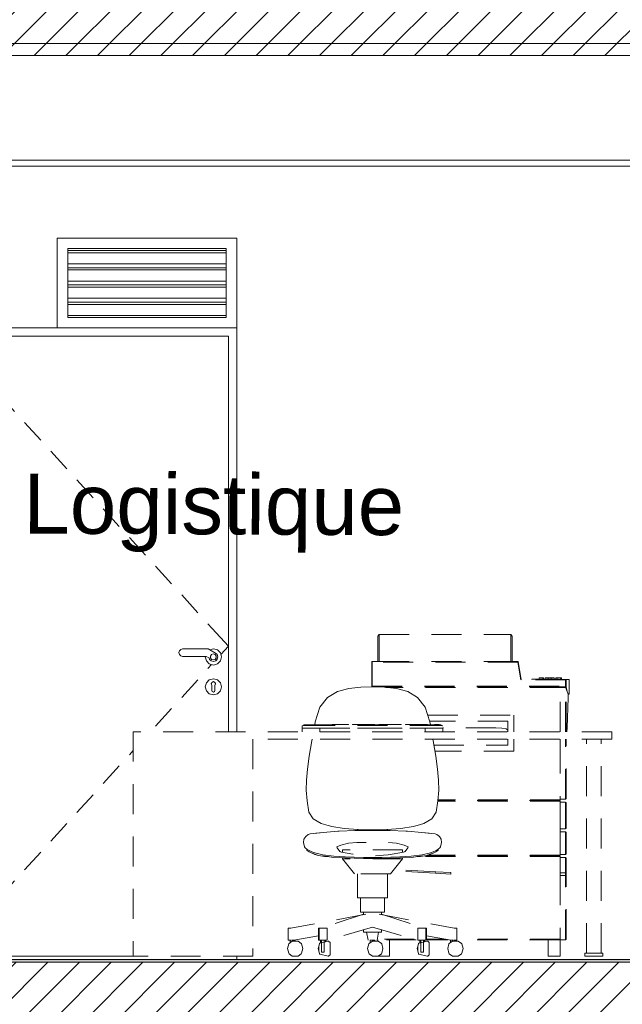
# Model space of a CAD drawing. Header units: millimetres. Extents: x 17009 to 157603, y -19950 to 21829.
# Tile 133 of 208: x 63704 to 65719, y 229 to 3520. Entities that reach past the tile are written whole.
import ezdxf

# ---------------------------------------------------------------- set-up
doc = ezdxf.new("R2010")
doc.units = ezdxf.units.MM
doc.header["$MEASUREMENT"] = 0
doc.linetypes.add('! STR Pointille', pattern=[175, 100, -75])
for name, color, linetype in [('01-STR_Dalles.ARCHI', 7, 'Continuous'), ('04-SOE_Cloisons .ARCHI', 7, 'Continuous'), ('04-SOE_Faux Plafond.ARCHI', 7, 'Continuous'), ('04-SOE_Revetement de sol.ARCHI', 7, 'Continuous'), ('05-INF _ ANNOTATIONS.ARCHI', 7, 'Continuous'), ('05-INF _ COTATIONS.ARCHI', 7, 'Continuous'), ('06-REP _ EQUIP MOBI _ hors marché.ARCHI', 7, 'Continuous'), ('Fenêtres Archicad', 7, 'Continuous'), ('Portes Archicad', 7, 'Continuous')]:
    doc.layers.add(name, color=color, linetype=linetype)
doc.styles.add('STYLE_GENERE_1', font='arial.ttf')
doc.dimstyles.new('STYLE_GENERE__1', dxfattribs={"dimtxt": 150, "dimasz": 114, "dimexe": 0.18, "dimexo": 400, "dimgap": 0, "dimtad": 1, "dimlfac": 0.001, "dimzin": 0, "dimdsep": 46, "dimtxsty": 'STYLE_GENERE_1', "dimblk": 'ARROWHEAD_2', "dimblk1": 'ARROWHEAD_2', "dimblk2": 'ARROWHEAD_2', "dimcen": 0.09, "dimclrd": 8, "dimclre": 8, "dimclrt": 8, "dimazin": 0, "dimtfac": 1, "dimtdec": 4, "dimtmove": 0, "dimatfit": 3, "dimfxl": 0, "dimtolj": 1, "dimtzin": 0, "dimarcsym": 0})
pattern_1 = [(45, (0, 0), (-53.03301, 53.03301), [])]

# ---------------------------------------------------------------- blocks, each defined once
blk = doc.blocks.new('Élément de coupe_14_1')
at = {"layer": '01-STR_Dalles.ARCHI', "linetype": 'Continuous', "lineweight": 0, "true_color": 0x000000}
h = blk.add_hatch(dxfattribs=at)
h.set_pattern_fill('Hachure_simple_0001', color=18, style=0, pattern_type=2)
h.set_pattern_definition(pattern_1)
h.paths.add_polyline_path([(30432.5, 3400), (75678.5, 3400), (75678.5, 3440), (77105.1, 3440), (77105.1, 3400), (77255.2, 3400), (77255.2, 3600), (30432.5, 3600)])
at = {"layer": '01-STR_Dalles.ARCHI', "color": 7, "linetype": 'Continuous', "lineweight": 5}
blk.add_line((69577.9, 3400), (62240, 3400), dxfattribs=at)
blk = doc.blocks.new('Élément de coupe_175_1')
at = {"layer": 'Portes Archicad', "color": 7, "linetype": 'Continuous', "lineweight": 5}
for p, q in [((63429.3, 2490), (63829.3, 2490)), ((63429.3, 2450), (63429.3, 2490)), ((63829.3, 2490), (64429.3, 2490)), ((64429.3, 2490), (64429.3, 2450)), ((63429.3, 390), (63429.3, 2450)), ((64401.3, 2462), (63457.3, 2462)), ((63457.3, 2462), (63457.3, 390)), ((63457.3, 2462), (63511.2, 2402.9)), ((64401.3, 1140), (64401.3, 2462)), ((64429.3, 2450), (64429.3, 1140)), ((63544.8, 2365.9), (63598.7, 2306.8)), ((63632.4, 2269.8), (63686.3, 2210.7)), ((63719.9, 2173.7), (63773.8, 2114.6)), ((63807.5, 2077.6), (63861.4, 2018.5)), ((63895.1, 1981.5), (63948.9, 1922.4)), ((63982.6, 1885.5), (64036.5, 1826.3)), ((64070.2, 1789.4), (64124.1, 1730.2)), ((64157.7, 1693.3), (64211.6, 1634.1)), ((64245.3, 1597.2), (64299.2, 1538)), ((64332.8, 1501.1), (64347.4, 1485.1)), ((64347.4, 1485.1), (64401.3, 1426)), ((64237.5, 1410.8), (64242.2, 1415.4)), ((64242.2, 1415.4), (64248, 1417)), ((64248, 1417), (64334.2, 1417)), ((64334.2, 1417), (64358.9, 1402.7)), ((64339.6, 1413.9), (64351.2, 1417)), ((64351.2, 1417), (64364.7, 1413.4)), ((64351.3, 1417), (64364.8, 1413.4)), ((64376, 1398.3), (64401.3, 1426)), ((64235.9, 1404.5), (64237.5, 1410.8)), ((64237.5, 1398.2), (64235.9, 1404.5)), ((64242.2, 1393.6), (64237.5, 1398.2)), ((64248, 1392), (64242.2, 1393.6)), ((64327.5, 1392), (64248, 1392)), ((64324.2, 1390), (64324.7, 1392)), ((64327.8, 1376.5), (64324.2, 1390)), ((64336.7, 1386.7), (64327.5, 1392)), ((64338.3, 1381.7), (64336.7, 1386.7)), ((64341.4, 1393.1), (64345.1, 1398.1)), ((64341.4, 1386.9), (64341.4, 1393.1)), ((64345.1, 1381.9), (64341.4, 1386.9)), ((64345.1, 1398.1), (64350.9, 1400)), ((64350.9, 1400), (64356.8, 1398.1)), ((64356.8, 1398.1), (64356.8, 1398.1)), ((64356.8, 1398.1), (64360.5, 1393.1)), ((64356.8, 1398.1), (64356.8, 1398.1)), ((64356.8, 1398.1), (64360.5, 1393.1)), ((64360.5, 1386.9), (64356.8, 1381.9)), ((64360.5, 1386.9), (64356.8, 1381.9)), ((64358.3, 1403.1), (64358.7, 1403)), ((64358.7, 1403), (64362.9, 1398.8)), ((64358.9, 1402.7), (64364, 1397.7)), ((64364.3, 1382.8), (64359, 1377.2)), ((64360.5, 1393.1), (64360.5, 1386.9)), ((64360.5, 1393.1), (64360.5, 1386.9)), ((64364.2, 1382.5), (64361.3, 1379.6)), ((64364, 1397.7), (64366.1, 1390.2)), ((64364, 1397.7), (64364.2, 1397.5)), ((64364.2, 1397.5), (64366.2, 1390)), ((64364.2, 1382.7), (64364.2, 1382.5)), ((64366.1, 1390.2), (64364.3, 1382.8)), ((64366.2, 1390), (64364.4, 1383.3)), ((64364.7, 1413.4), (64374.6, 1403.5)), ((64364.8, 1413.4), (64374.6, 1403.5)), ((64374.6, 1403.5), (64378.2, 1390)), ((64374.6, 1403.5), (64378.3, 1390)), ((64378.2, 1390), (64374.6, 1376.5)), ((64378.3, 1390), (64374.6, 1376.5)), ((64337.7, 1366.6), (64327.8, 1376.5)), ((64332.8, 1350.9), (64345.3, 1364.6)), ((64351.2, 1363), (64337.7, 1366.6)), ((64344.1, 1376.5), (64338.3, 1381.7)), ((64351.6, 1374.9), (64344.1, 1376.5)), ((64350.9, 1380), (64345.1, 1381.9)), ((64356.8, 1381.9), (64350.9, 1380)), ((64364.7, 1366.6), (64351.2, 1363)), ((64364.8, 1366.6), (64351.3, 1363)), ((64359, 1377.2), (64351.6, 1374.9)), ((64356.8, 1381.9), (64356.8, 1381.9)), ((64356.8, 1381.9), (64356.8, 1381.9)), ((64358.7, 1377), (64357.2, 1376.6)), ((64374.6, 1376.5), (64364.7, 1366.6)), ((64374.6, 1376.5), (64364.8, 1366.6)), ((64337.7, 1313.4), (64351.2, 1317)), ((64351.2, 1317), (64364.7, 1313.4)), ((64351.3, 1317), (64364.8, 1313.4)), ((64245.3, 1254.8), (64299.2, 1314)), ((64324.2, 1290), (64327.8, 1303.5)), ((64327.8, 1276.5), (64324.2, 1290)), ((64327.8, 1303.5), (64337.7, 1313.4)), ((64343.7, 1299.7), (64344.5, 1301.6)), ((64343.7, 1299.7), (64346.2, 1294.4)), ((64344.5, 1301.6), (64345.8, 1305.1)), ((64345.8, 1305.1), (64351.2, 1307.4)), ((64346.2, 1292.9), (64346.2, 1294.4)), ((64346.2, 1292.9), (64346.2, 1290)), ((64346.2, 1290), (64346.2, 1287.1)), ((64346.2, 1287.1), (64346.2, 1281.3)), ((64351.2, 1307.4), (64351.2, 1307.4)), ((64351.2, 1307.4), (64356.6, 1305.1)), ((64358.7, 1299.7), (64356.2, 1294.4)), ((64356.2, 1294.4), (64356.2, 1292.9)), ((64356.2, 1292.9), (64356.2, 1290)), ((64356.2, 1290), (64356.2, 1287.1)), ((64356.2, 1287.1), (64356.2, 1281.3)), ((64356.6, 1305.1), (64357.9, 1301.6)), ((64357.9, 1301.6), (64358.7, 1299.7)), ((64364.7, 1313.4), (64374.6, 1303.5)), ((64364.8, 1313.4), (64374.6, 1303.5)), ((64374.6, 1303.5), (64378.2, 1290)), ((64374.6, 1303.5), (64378.3, 1290)), ((64378.2, 1290), (64374.6, 1276.5)), ((64378.3, 1290), (64374.6, 1276.5)), ((64337.7, 1266.6), (64327.8, 1276.5)), ((64351.2, 1263), (64337.7, 1266.6)), ((64346.2, 1281.3), (64346.2, 1277.5)), ((64347.7, 1274), (64346.2, 1277.5)), ((64351.2, 1272.5), (64347.7, 1274)), ((64354.7, 1274), (64351.2, 1272.5)), ((64351.2, 1272.5), (64351.2, 1272.5)), ((64364.7, 1266.6), (64351.2, 1263)), ((64364.8, 1266.6), (64351.3, 1263)), ((64356.2, 1277.5), (64354.7, 1274)), ((64356.2, 1281.3), (64356.2, 1277.5)), ((64374.6, 1276.5), (64364.7, 1266.6)), ((64374.6, 1276.5), (64364.8, 1266.6)), ((64157.7, 1158.7), (64211.6, 1217.9)), ((64070.2, 1062.6), (64083.5, 1077.2)), ((63982.6, 966.5), (64036.5, 1025.7)), ((63895.1, 870.5), (63948.9, 929.6)), ((63807.5, 774.4), (63861.4, 833.5)), ((63719.9, 678.3), (63773.8, 737.4)), ((63632.4, 582.2), (63686.3, 641.3)), ((63544.8, 486.1), (63598.7, 545.2)), ((63457.3, 390), (63511.2, 449.1)), ((63457.3, 390), (63429.3, 390)), ((63457.3, 390), (64083.5, 390))]:
    blk.add_line(p, q, dxfattribs=at)
blk = doc.blocks.new('Élément de coupe_202_1')
at = {"layer": '06-REP _ EQUIP MOBI _ hors marché.ARCHI', "color": 252, "linetype": '! STR Pointille', "lineweight": 5}
for p, q in [((64803.9, 1284.7), (64766, 1274.5)), ((64843.9, 1288.5), (64803.9, 1284.7)), ((64843.9, 1288.5), (64883.5, 1290)), ((64883.5, 1290), (64923, 1288.5)), ((64963.1, 1284.7), (64923, 1288.5)), ((65001, 1274.5), (64963.1, 1284.7)), ((64732.8, 1254.5), (64707.2, 1221.7)), ((64766, 1274.5), (64732.8, 1254.5)), ((65034.1, 1254.5), (65001, 1274.5)), ((65059.8, 1221.7), (65034.1, 1254.5)), ((64691.6, 1172.6), (64707.2, 1221.7)), ((65059.8, 1221.7), (65075.4, 1172.6)), ((64648.5, 1160), (64649.2, 1160.3)), ((64648.5, 1151.7), (64648.5, 1160)), ((64648.5, 1151.7), (64649.2, 1152)), ((64649.2, 1160.3), (64651.4, 1160.5)), ((64649.2, 1152), (64651.4, 1152.3)), ((64651.4, 1160.5), (64654.7, 1160.7)), ((64651.4, 1152.3), (64654.7, 1152.4)), ((64653.5, 1163), (64653.9, 1163.1)), ((64653.5, 1160.6), (64653.5, 1163)), ((64653.9, 1163.1), (64654.9, 1163.2)), ((64654.7, 1160.7), (64658.5, 1160.7)), ((64654.7, 1152.4), (64658.5, 1152.5)), ((64654.9, 1163.2), (64656.6, 1163.3)), ((64656.6, 1163.3), (64658.5, 1163.3)), ((64658.5, 1163.3), (65108.5, 1163.3)), ((64658.5, 1160.7), (65108.5, 1160.7)), ((64658.5, 1152.5), (65108.5, 1152.5)), ((64690, 1163.3), (64691.6, 1172.6)), ((64748.4, 1163.7), (64803.1, 1163.7)), ((64748.4, 1163.3), (64748.4, 1163.7)), ((64803.1, 1163.3), (64803.1, 1163.7)), ((64816.9, 1163.7), (64891.3, 1163.7)), ((64816.9, 1163.3), (64816.9, 1163.7)), ((64891.3, 1163.3), (64891.3, 1163.7)), ((64905.1, 1163.7), (64979.4, 1163.7)), ((64905.1, 1163.3), (64905.1, 1163.7)), ((64979.4, 1163.3), (64979.4, 1163.7)), ((64993.2, 1163.7), (65067.5, 1163.7)), ((64993.2, 1163.3), (64993.2, 1163.7)), ((65067.5, 1163.3), (65067.5, 1163.7)), ((65075.4, 1172.6), (65077, 1163.3)), ((65091.1, 1163.7), (65106.7, 1163.7)), ((65091.1, 1163.3), (65091.1, 1163.7)), ((65106.7, 1163.3), (65106.7, 1163.7)), ((65108.5, 1163.3), (65110.4, 1163.3)), ((65108.5, 1160.7), (65112.3, 1160.7)), ((65108.5, 1152.5), (65112.3, 1152.4)), ((65110.4, 1163.3), (65112, 1163.2)), ((65112, 1163.2), (65113.1, 1163.1)), ((65112.3, 1160.7), (65115.6, 1160.5)), ((65112.3, 1152.4), (65115.6, 1152.3)), ((65113.1, 1163.1), (65113.5, 1163)), ((65115.6, 1160.5), (65117.7, 1160.3)), ((65115.6, 1152.3), (65117.7, 1152)), ((65117.7, 1160.3), (65118.5, 1160)), ((65117.7, 1152), (65118.5, 1151.7)), ((65683.5, 1140), (64083.5, 1140)), ((64648.5, 1140), (64648.5, 1151.7)), ((64707.2, 1151.7), (65059.7, 1151.7)), ((64707.2, 1140), (64707.2, 1151.7)), ((64707.2, 1140), (65059.7, 1140)), ((65059.7, 1140), (65059.7, 1151.7)), ((65118.5, 1151.7), (65118.5, 1140)), ((65683.5, 1140), (65683.5, 1115)), ((65683.5, 1115), (64483.5, 1115)), ((64680.5, 1109.2), (64671.9, 1057.9)), ((64680.5, 1109.2), (64681.5, 1115)), ((65085.5, 1115), (65086.5, 1109.2)), ((65095.1, 1057.9), (65086.5, 1109.2)), ((65598.5, 400), (65598.5, 1115)), ((65648.5, 400), (65648.5, 1115)), ((64671.9, 1057.9), (64665.9, 1015.4)), ((65101.1, 1015.4), (65095.1, 1057.9)), ((64665.9, 1015.4), (64662.6, 978.7)), ((65104.4, 978.7), (65101.1, 1015.4)), ((64662.6, 978.7), (64662.1, 944.4)), ((65104.9, 944.4), (65104.4, 978.7)), ((64662.1, 944.4), (64664.6, 909.6)), ((65102.4, 909.6), (65104.9, 944.4)), ((64670.1, 870.9), (64664.6, 909.6)), ((65102.4, 909.6), (65096.8, 870.9)), ((64685.5, 849.1), (64670.1, 870.9)), ((65096.8, 870.9), (65081.4, 849.1)), ((64685.5, 849.1), (64712, 833.4)), ((64734.7, 826.4), (64712, 833.4)), ((64747.2, 822.9), (64734.7, 826.4)), ((64747.2, 822.9), (64789, 816.5)), ((64977.9, 816.5), (65019.8, 822.9)), ((65032.3, 826.4), (65019.8, 822.9)), ((65055, 833.4), (65032.3, 826.4)), ((65055, 833.4), (65081.4, 849.1)), ((64653.9, 780.9), (64660, 790.1)), ((64660, 790.1), (64668.3, 796.3)), ((64668.3, 796.3), (64674.4, 798.4)), ((64708.1, 802.3), (64674.4, 798.4)), ((64694.4, 800.5), (64718.9, 803.7)), ((64718.9, 803.7), (64767, 807.4)), ((64771.6, 807.7), (64767, 807.4)), ((64771.6, 807.7), (64824.5, 809.6)), ((64789, 816.5), (64835.2, 813.3)), ((64883.5, 810.2), (64824.5, 809.6)), ((64833.2, 809.7), (64833.2, 813.4)), ((64883.5, 812.1), (64835.2, 813.3)), ((64931.8, 813.3), (64883.5, 812.1)), ((64942.4, 809.6), (64883.5, 810.2)), ((64931.8, 813.3), (64977.9, 816.5)), ((64933.8, 809.7), (64933.8, 813.4)), ((64942.4, 809.6), (64995.3, 807.7)), ((65000, 807.4), (64995.3, 807.7)), ((65000, 807.4), (65048.1, 803.7)), ((65048.1, 803.7), (65072.5, 800.5)), ((65092.6, 798.4), (65058.9, 802.3)), ((65092.6, 798.4), (65098.6, 796.3)), ((65098.6, 796.3), (65106.9, 790.1)), ((65106.9, 790.1), (65113, 780.9)), ((64652.5, 769.5), (64653.9, 780.9)), ((64652.5, 769.5), (64656.1, 755.7)), ((65110.8, 755.7), (65114.4, 769.5)), ((65113, 780.9), (65114.4, 769.5)), ((64658.3, 752.1), (64656.1, 755.7)), ((64664.1, 747), (64658.3, 752.1)), ((64664.1, 744.7), (64662.4, 748.5)), ((64671.1, 742.8), (64664.1, 747)), ((64664.1, 744.7), (64665.4, 742.7)), ((64665.4, 742.7), (64671.9, 738.7)), ((64680.2, 738.9), (64671.1, 742.8)), ((64691, 729.9), (64671.9, 738.7)), ((64690, 735), (64680.2, 738.9)), ((64681.1, 734.7), (64690.9, 730.8)), ((64717, 728.8), (64690, 735)), ((64690.9, 730.8), (64702.7, 726.5)), ((64691, 729.9), (64702.7, 726.5)), ((64702.7, 726.5), (64722.6, 723.5)), ((64754.4, 723.8), (64717, 728.8)), ((64717.5, 724.8), (64754.2, 720)), ((64984.1, 745), (64782.8, 745)), ((64782.8, 737.4), (64782.8, 745)), ((64984.1, 737.4), (64984.1, 745)), ((65050, 728.8), (65012.6, 723.8)), ((65012.7, 720), (65049.5, 724.8)), ((65044.3, 723.5), (65064.2, 726.5)), ((65076.9, 735), (65050, 728.8)), ((65064.2, 726.5), (65076, 730.8)), ((65064.2, 726.5), (65076, 729.9)), ((65095, 738.7), (65076, 729.9)), ((65076, 730.8), (65085.9, 734.7)), ((65086.7, 738.9), (65076.9, 735)), ((65095.8, 742.8), (65086.7, 738.9)), ((65095, 738.7), (65101.6, 742.7)), ((65102.8, 747), (65095.8, 742.8)), ((65101.6, 742.7), (65102.8, 744.7)), ((65108.7, 752.1), (65102.8, 747)), ((65104.6, 748.5), (65102.8, 744.7)), ((65110.8, 755.7), (65108.7, 752.1)), ((64722.6, 723.5), (64735.7, 722.5)), ((64754.2, 720), (64791.2, 718.1)), ((64791.8, 721.8), (64754.4, 723.8)), ((64782.8, 715), (64782.8, 718.5)), ((64984.1, 715), (64782.8, 715)), ((64823.1, 665), (64782.8, 715)), ((64791.2, 718.1), (64822.3, 717.1)), ((64791.8, 721.8), (64822.3, 720.9)), ((64852.8, 720.1), (64791.8, 721.8)), ((64822.3, 720.9), (64852.8, 720.1)), ((64822.3, 717.1), (64853.3, 716.3)), ((64852.8, 720.1), (64883.5, 719.6)), ((64883.5, 719.6), (64852.8, 720.1)), ((64853.3, 716.3), (64883.5, 715.8)), ((64883.5, 719.6), (64914.2, 720.1)), ((64914.1, 720.1), (64883.5, 719.6)), ((64883.5, 715.8), (64913.6, 716.3)), ((64913.6, 716.3), (64944.7, 717.1)), ((64975.2, 721.8), (64914.1, 720.1)), ((64914.2, 720.1), (64944.6, 720.9)), ((64943.9, 665), (64984.1, 715)), ((64944.6, 720.9), (64975.2, 721.8)), ((64944.7, 717.1), (64975.7, 718.1)), ((65012.6, 723.8), (64975.2, 721.8)), ((64975.7, 718.1), (65012.7, 720)), ((64984.1, 715), (64984.1, 718.5)), ((65031.3, 722.5), (65044.3, 723.5)), ((64943.9, 665), (64823.1, 665)), ((64833.2, 585), (64833.2, 665)), ((64933.8, 585), (64933.8, 665)), ((65094.6, 667.1), (64951.6, 674.6)), ((65094.9, 672.1), (64955.5, 679.4)), ((65094.6, 667.1), (65094.9, 672.1)), ((65144.9, 664.5), (65094.6, 667.1)), ((65145.1, 669.5), (65094.9, 672.1)), ((65144.9, 664.5), (65145.1, 669.5)), ((64833.2, 585), (64847.9, 585)), ((64843.2, 537.5), (64843.2, 585)), ((64847.9, 585), (64883.5, 585)), ((64883.5, 585), (64919.1, 585)), ((64919.1, 585), (64933.8, 585)), ((64923.7, 537.5), (64923.7, 585)), ((64861, 530.2), (64610.8, 483)), ((64853.3, 529.9), (64705.6, 483)), ((64843.2, 537.5), (64855, 537.5)), ((64853.3, 529.9), (64853.3, 537.5)), ((64855, 537.5), (64883.5, 537.5)), ((64883.5, 537.5), (64911.9, 537.5)), ((64906, 530.2), (65156.1, 483)), ((64911.9, 537.5), (64923.7, 537.5)), ((64913.7, 529.9), (64913.7, 537.5)), ((64913.7, 529.9), (65061.3, 483)), ((64602, 483), (64601.1, 483)), ((64601.1, 483), (64601.1, 443)), ((64610.8, 483), (64602, 483)), ((64705.2, 483), (64702.9, 483)), ((64702.9, 483), (64702.9, 443)), ((64705.2, 483), (64705.2, 443)), ((64883.5, 487.1), (64732.3, 443.6)), ((64732.3, 483.6), (64732.3, 443.6)), ((64853.3, 470), (64853.3, 478.5)), ((64853.3, 470), (64862.1, 470)), ((64862.1, 470), (64883.5, 470)), ((64863, 470), (64868.4, 443)), ((64883.5, 487.1), (65034.7, 443.6)), ((64883.5, 470), (64904.8, 470)), ((64904, 470), (64898.6, 443)), ((64904.8, 470), (64913.7, 470)), ((64913.7, 470), (64913.7, 478.5)), ((65034.7, 443.6), (65034.7, 483.6)), ((65064, 483), (65061.8, 483)), ((65061.8, 443), (65061.8, 483)), ((65064, 483), (65064, 443)), ((65164.9, 483), (65156.1, 483)), ((65165.8, 483), (65164.9, 483)), ((65165.8, 483), (65165.8, 443)), ((64603.3, 430.6), (64599.3, 415)), ((64602, 443), (64601.1, 443)), ((64610.8, 443), (64602, 443)), ((64604.3, 432.7), (64603.3, 430.6)), ((64615.3, 440), (64604.3, 432.7)), ((64607.8, 443), (64607.8, 435)), ((64619.2, 443), (64613, 443)), ((64634.3, 440), (64615.3, 440)), ((64623.2, 443), (64619.2, 443)), ((64702.9, 458.3), (64620.2, 443)), ((64623.2, 443), (64623.2, 440)), ((64645.3, 432.7), (64634.3, 440)), ((64646.3, 430.6), (64645.3, 432.7)), ((64650.3, 415), (64646.3, 430.6)), ((64705.2, 443), (64702.9, 443)), ((64705.2, 443), (64712.8, 443)), ((64707.2, 433.1), (64706.5, 432.2)), ((64706.7, 432.7), (64706.5, 432.2)), ((64707.2, 433.1), (64706.7, 432.7)), ((64734.7, 440), (64707.2, 433.1)), ((64712.8, 443), (64709.9, 443)), ((64709.9, 443), (64709.9, 433.7)), ((64712.8, 443), (64712.8, 403)), ((64712.8, 443), (64722.3, 443)), ((64724.4, 443), (64722.3, 443)), ((64722.3, 443), (64722.3, 403)), ((64725.8, 443), (64725.8, 437.8)), ((64736.7, 440), (64734.7, 440)), ((64734.7, 440), (64737.9, 439.2)), ((64737.9, 439.2), (64736.7, 440)), ((64737.9, 439.2), (64741.7, 435.2)), ((64741.7, 435.2), (64741.7, 394.8)), ((64871.2, 430.6), (64867.2, 415)), ((64872.3, 432.7), (64871.2, 430.6)), ((64883.3, 440), (64872.3, 432.7)), ((64877.8, 443), (64875.4, 443)), ((64875.4, 443), (64875.4, 434.8)), ((64883.5, 443), (64877.8, 443)), ((64902.3, 440), (64883.3, 440)), ((64889.2, 443), (64883.5, 443)), ((64891.5, 443), (64889.2, 443)), ((64891.5, 443), (64891.5, 440)), ((64913.2, 432.7), (64902.3, 440)), ((64914.3, 430.6), (64913.2, 432.7)), ((64918.3, 415), (64914.3, 430.6)), ((65038.5, 433.1), (65037.7, 432.2)), ((65037.9, 432.7), (65037.7, 432.2)), ((65038.5, 433.1), (65037.9, 432.7)), ((65065.9, 440), (65038.5, 433.1)), ((65041.2, 443), (65041.2, 433.7)), ((65044.7, 443), (65042.6, 443)), ((65044.7, 443), (65044.7, 403)), ((65044.7, 443), (65054.1, 443)), ((65057.1, 443), (65054.1, 443)), ((65054.1, 443), (65054.1, 403)), ((65054.1, 443), (65061.8, 443)), ((65057.1, 443), (65057.1, 437.8)), ((65064, 443), (65061.8, 443)), ((65064, 458.3), (65146.8, 443)), ((65067.9, 440), (65065.9, 440)), ((65065.9, 440), (65069.1, 439.2)), ((65069.1, 439.2), (65067.9, 440)), ((65069.1, 439.2), (65073, 435.2)), ((65073, 435.2), (65073, 394.8)), ((65139.2, 430.6), (65135.2, 415)), ((65140.3, 432.7), (65139.2, 430.6)), ((65151.2, 440), (65140.3, 432.7)), ((65147.8, 443), (65143.8, 443)), ((65143.8, 443), (65143.8, 435)), ((65154, 443), (65147.8, 443)), ((65170.3, 440), (65151.2, 440)), ((65164.9, 443), (65156.1, 443)), ((65159.1, 443), (65159.1, 440)), ((65165.8, 443), (65164.9, 443)), ((65181.2, 432.7), (65170.3, 440)), ((65182.3, 430.6), (65181.2, 432.7)), ((65186.3, 415), (65182.3, 430.6)), ((64599.3, 415), (64603.3, 399.4)), ((64604.3, 397.3), (64603.3, 399.4)), ((64604.3, 397.3), (64615.3, 390)), ((64634.3, 390), (64645.3, 397.3)), ((64646.3, 399.4), (64645.3, 397.3)), ((64646.3, 399.4), (64650.3, 415)), ((64703.4, 422), (64701.6, 415)), ((64701.6, 415), (64703.4, 408)), ((64706.7, 397.3), (64706.5, 397.8)), ((64706.5, 397.8), (64707.2, 396.9)), ((64706.7, 397.3), (64707.2, 396.9)), ((64707.2, 396.9), (64734.7, 390)), ((64722.3, 403), (64712.8, 403)), ((64867.2, 415), (64871.2, 399.4)), ((64872.3, 397.3), (64871.2, 399.4)), ((64872.3, 397.3), (64883.3, 390)), ((64902.3, 390), (64913.2, 397.3)), ((64914.3, 399.4), (64913.2, 397.3)), ((64914.3, 399.4), (64918.3, 415)), ((65034.7, 422), (65032.9, 415)), ((65032.9, 415), (65034.7, 408)), ((65037.9, 397.3), (65037.7, 397.8)), ((65037.7, 397.8), (65038.5, 396.9)), ((65037.9, 397.3), (65038.5, 396.9)), ((65038.5, 396.9), (65065.9, 390)), ((65054.1, 403), (65044.7, 403)), ((65135.2, 415), (65139.2, 399.4)), ((65140.3, 397.3), (65139.2, 399.4)), ((65140.3, 397.3), (65151.2, 390)), ((65170.3, 390), (65181.2, 397.3)), ((65182.3, 399.4), (65181.2, 397.3)), ((65182.3, 399.4), (65186.3, 415)), ((65602.3, 400), (65593.5, 400)), ((65593.5, 390), (65593.5, 400)), ((65623.5, 400), (65602.3, 400)), ((65644.7, 400), (65623.5, 400)), ((65653.5, 400), (65644.7, 400)), ((65653.5, 390), (65653.5, 400)), ((64483.5, 390), (64083.5, 390)), ((64634.3, 390), (64615.3, 390)), ((64737.9, 390.8), (64734.7, 390)), ((64736.7, 390), (64734.7, 390)), ((64736.7, 390), (64737.9, 390.8)), ((64741.7, 394.8), (64737.9, 390.8)), ((64902.3, 390), (64883.3, 390)), ((65069.1, 390.8), (65065.9, 390)), ((65067.9, 390), (65065.9, 390)), ((65067.9, 390), (65069.1, 390.8)), ((65073, 394.8), (65069.1, 390.8)), ((65170.3, 390), (65151.2, 390)), ((65602.3, 390), (65593.5, 390)), ((65623.5, 390), (65602.3, 390)), ((65644.7, 390), (65623.5, 390)), ((65653.5, 390), (65644.7, 390))]:
    blk.add_line(p, q, dxfattribs=at)
at = {"layer": '06-REP _ EQUIP MOBI _ hors marché.ARCHI', "color": 252, "linetype": '! STR Pointille', "lineweight": 5, "flags": 128}
for points in [[(64083.5, 1140), (64083.5, 1115), (64083.5, 440), (64083.5, 390)], [(64483.5, 1115), (64483.5, 440), (64483.5, 390)], [(64764, 755.3), (64777.4, 761.4), (64803.1, 767.2), (64831.4, 769.5), (64849.9, 769.9), (64883.5, 770.4), (64917.1, 769.9), (64935.6, 769.5), (64963.8, 767.2), (64989.6, 761.4), (65002.9, 755.3)], [(64774.4, 739.6), (64765.1, 751.8), (64764, 755.3)], [(64992.6, 739.6), (64990.9, 738.8), (64989.6, 738.4), (64986.8, 737.9), (64949.7, 730.8), (64935.4, 728.9), (64920.2, 727.5), (64883.5, 725), (64846.8, 727.5), (64831.5, 728.9), (64817.3, 730.8), (64780.1, 737.9), (64777.4, 738.4), (64776.1, 738.8), (64774.4, 739.6)], [(65002.9, 755.3), (65001.9, 751.8), (64992.6, 739.6)], [(64732.3, 483.6), (64726.2, 483), (64705.2, 483)], [(65034.7, 483.6), (65040.8, 483), (65061.8, 483)], [(64706.5, 432.2), (64703.4, 422), (64703.4, 408), (64706.5, 397.8)], [(64722.3, 443), (64726.2, 443), (64732.3, 443.6)], [(65044.7, 443), (65040.8, 443), (65034.7, 443.6)], [(65037.7, 432.2), (65034.7, 422), (65034.7, 408), (65037.7, 397.8)]]:
    blk.add_lwpolyline(points, dxfattribs=at)
blk = doc.blocks.new('Élément de coupe_411_1')
at = {"layer": '06-REP _ EQUIP MOBI _ hors marché.ARCHI', "color": 252, "linetype": '! STR Pointille', "lineweight": 5}
for p, q in [((64900.7, 1460), (64905.7, 1465)), ((64900.7, 1375), (64900.7, 1460)), ((64905.7, 1465), (65345.7, 1465)), ((64905.7, 1375), (64905.7, 1465)), ((65345.7, 1375), (65345.7, 1465)), ((65350.7, 1460), (65345.7, 1465)), ((65350.7, 1375), (65350.7, 1460)), ((64880.7, 1375), (64880.7, 1290)), ((64904.3, 1375), (64880.7, 1375)), ((64882.7, 1373), (64880.7, 1375)), ((65369.1, 1373), (64882.7, 1373)), ((64882.7, 1373), (64882.7, 1292)), ((64904.3, 1375), (64905.7, 1375)), ((64905.7, 1375), (65345.7, 1375)), ((65345.7, 1375), (65347.2, 1375)), ((65370.7, 1375), (65347.2, 1375)), ((65369.1, 1373), (65370.7, 1375)), ((65379.1, 1313), (65369.1, 1373)), ((65380.7, 1315), (65370.7, 1375)), ((65439.9, 1316), (65440.7, 1320)), ((65440.7, 1320), (65441.4, 1320)), ((65441.4, 1320), (65443.2, 1320)), ((65443.2, 1320), (65445.7, 1320)), ((65445.7, 1320), (65448.2, 1320)), ((65448.2, 1320), (65450.1, 1320)), ((65450.1, 1320), (65450.7, 1320)), ((65451.5, 1316), (65450.7, 1320)), ((65450.7, 1320), (65453, 1320)), ((65453, 1320), (65454.6, 1320)), ((65454.6, 1320), (65455.2, 1320)), ((65455.6, 1316), (65455.2, 1320)), ((65459.9, 1316), (65460.7, 1320)), ((65460.7, 1320), (65461.4, 1320)), ((65461.4, 1320), (65463.2, 1320)), ((65463.2, 1320), (65465.7, 1320)), ((65465.7, 1320), (65468.2, 1320)), ((65468.2, 1320), (65470.1, 1320)), ((65470.1, 1320), (65470.7, 1320)), ((65471.5, 1316), (65470.7, 1320)), ((65471.1, 1318.3), (65471.2, 1320)), ((65471.2, 1320), (65471.8, 1320)), ((65471.8, 1320), (65473.5, 1320)), ((65473.5, 1320), (65475.7, 1320)), ((65475.7, 1320), (65478, 1320)), ((65478, 1320), (65479.6, 1320)), ((65479.6, 1320), (65480.2, 1320)), ((65479.9, 1316), (65480.7, 1320)), ((65480.4, 1318.3), (65480.2, 1320)), ((65480.7, 1320), (65481.4, 1320)), ((65481.4, 1320), (65483.2, 1320)), ((65483.2, 1320), (65485.7, 1320)), ((65485.7, 1320), (65488.2, 1320)), ((65488.2, 1320), (65490.1, 1320)), ((65490.1, 1320), (65490.7, 1320)), ((65491.5, 1316), (65490.7, 1320)), ((65495.8, 1316), (65496.2, 1320)), ((65496.2, 1320), (65497.5, 1320)), ((65497.5, 1320), (65500.7, 1320)), ((65499.9, 1316), (65500.7, 1320)), ((65500.7, 1320), (65501.4, 1320)), ((65501.4, 1320), (65503.2, 1320)), ((65503.2, 1320), (65505.7, 1320)), ((65505.7, 1320), (65508.2, 1320)), ((65508.2, 1320), (65510.1, 1320)), ((65510.1, 1320), (65510.7, 1320)), ((65511.7, 1315), (65510.7, 1320)), ((65510.7, 1320), (65514, 1320)), ((65514, 1320), (65515.2, 1320)), ((65515.7, 1315), (65515.2, 1320)), ((64880.7, 1290), (64882.7, 1292)), ((64880.7, 1290), (64882.7, 1290)), ((64882.7, 1292), (65528.7, 1292)), ((64882.7, 1290), (65508.7, 1290)), ((65510.7, 1288), (64928.4, 1288)), ((65379.1, 1313), (65380.7, 1315)), ((65528.7, 1313), (65379.1, 1313)), ((65530.7, 1315), (65380.7, 1315)), ((65415.7, 1316), (65505.7, 1316)), ((65415.7, 1315), (65415.7, 1316)), ((65505.7, 1315), (65505.7, 1316)), ((65508.7, 1290), (65510.7, 1288)), ((65508.7, 1290), (65530.7, 1290)), ((65510.7, 1290), (65510.7, 1288)), ((65510.7, 1287.5), (65510.7, 1288)), ((65510.7, 1140), (65510.7, 1287.5)), ((65528.7, 1287.5), (65510.7, 1287.5)), ((65529.1, 1287.2), (65527.4, 1290)), ((65530.7, 1315), (65528.7, 1313)), ((65528.7, 1292), (65528.7, 1313)), ((65528.7, 1292), (65530.7, 1290)), ((65528.7, 1287.5), (65530.7, 1285.5)), ((65528.7, 1140), (65528.7, 1287.5)), ((65530.7, 1290), (65530.7, 1315)), ((65530.7, 1315), (65540.7, 1315)), ((65530.7, 1290), (65534.7, 1274.1)), ((65530.7, 1140), (65530.7, 1285.5)), ((65532.2, 1280.6), (65530.7, 1283.9)), ((65540.7, 1266), (65540.7, 1315)), ((65534.2, 1275), (65532.2, 1280.6)), ((65534.4, 1274.1), (65534.2, 1275)), ((65535.7, 1271.6), (65534.4, 1274.1)), ((65534.7, 1274.1), (65538.7, 1266)), ((65536.8, 1268.5), (65535.7, 1271.6)), ((65537.3, 1266), (65536.8, 1268.5)), ((65537.7, 1254.6), (65537, 1219.7)), ((65537.3, 1266), (65538.7, 1266)), ((65537.7, 1266), (65537.7, 1254.6)), ((65540.7, 1266), (65538.7, 1266)), ((65537, 1219.7), (65535.8, 1186.1)), ((65068.3, 1195), (65355.7, 1195)), ((65355.7, 1195), (65355.7, 1140)), ((65535.8, 1186.1), (65534.3, 1154.3)), ((65335.7, 1175), (65074.6, 1175)), ((65295.7, 1153.3), (65118.5, 1153.3)), ((65315.7, 1152.2), (65295.7, 1153.3)), ((65330.4, 1149.2), (65315.7, 1152.2)), ((65335.7, 1145), (65335.7, 1175)), ((65534.3, 1154.3), (65533.3, 1140)), ((65335.7, 1145), (65330.4, 1149.2)), ((65335.7, 1140), (65335.7, 1145)), ((65088.8, 1095), (65335.7, 1095)), ((65335.7, 1096.1), (65335.7, 1115)), ((65335.7, 1095), (65335.7, 1096.1)), ((65355.7, 1115), (65355.7, 1075)), ((65510.7, 1100), (65510.7, 1115)), ((65510.7, 1100), (65510.7, 915)), ((65528.7, 915), (65528.7, 1115)), ((65530.7, 917), (65530.7, 1115)), ((65531.4, 1115), (65530.7, 1107.3)), ((65355.7, 1075), (65092.2, 1075)), ((65510.7, 908), (65102.2, 908)), ((65508.7, 910), (65102.4, 910)), ((65510.7, 912), (65102.6, 912)), ((65508.7, 910), (65510.7, 912)), ((65508.7, 910), (65510.7, 908)), ((65510.7, 915), (65510.7, 912)), ((65510.7, 915), (65528.7, 915)), ((65510.7, 905), (65510.7, 908)), ((65510.7, 817.5), (65510.7, 905)), ((65528.7, 905), (65510.7, 905)), ((65530.7, 917), (65528.7, 915)), ((65528.7, 905), (65530.7, 903)), ((65528.7, 815), (65528.7, 905)), ((65530.7, 817), (65530.7, 903)), ((65510.7, 817.5), (65510.7, 815)), ((65510.7, 815), (65510.7, 805)), ((65510.7, 815), (65528.7, 815)), ((65510.7, 805), (65510.7, 730)), ((65528.7, 805), (65510.7, 805)), ((65530.7, 817), (65528.7, 815)), ((65528.7, 805), (65530.7, 803)), ((65528.7, 730), (65528.7, 805)), ((65530.7, 732), (65530.7, 803)), ((65508.7, 725), (65054.3, 725)), ((65510.7, 727), (65066, 727)), ((65508.7, 725), (65510.7, 727)), ((65508.7, 725), (65510.7, 723)), ((65510.7, 730), (65510.7, 727)), ((65510.7, 730), (65528.7, 730)), ((65530.7, 732), (65528.7, 730)), ((65510.7, 723), (65038.2, 723)), ((65510.7, 720), (65510.7, 723)), ((65510.7, 668), (65510.7, 720)), ((65528.7, 720), (65510.7, 720)), ((65528.7, 720), (65530.7, 718)), ((65528.7, 668), (65528.7, 720)), ((65530.7, 670), (65530.7, 718)), ((65510.7, 660), (65510.7, 668)), ((65510.7, 668), (65528.7, 668)), ((65510.7, 660), (65510.7, 447)), ((65528.7, 660), (65510.7, 660)), ((65530.7, 670), (65528.7, 668)), ((65528.7, 660), (65528.7, 668)), ((65528.7, 445), (65528.7, 660)), ((65528.7, 660), (65530.7, 658)), ((65530.7, 658), (65530.7, 670)), ((65530.7, 447), (65530.7, 658)), ((65029.9, 445), (64899, 445)), ((65023, 447), (64899.4, 447)), ((64900.7, 441.3), (64900.7, 445)), ((64900.7, 440), (64900.7, 441.3)), ((64940.7, 441.3), (64940.7, 445)), ((64940.7, 431.2), (64940.7, 441.3)), ((64940.7, 417.5), (64940.7, 431.2)), ((65125.1, 447), (65064, 447)), ((65136, 445), (65064, 445)), ((65510.7, 447), (65165.8, 447)), ((65508.7, 445), (65165.8, 445)), ((65470.7, 441.3), (65470.7, 445)), ((65470.7, 431.2), (65470.7, 441.3)), ((65470.7, 417.5), (65470.7, 431.2)), ((65508.7, 445), (65510.7, 447)), ((65510.7, 445), (65508.7, 445)), ((65510.7, 447), (65510.7, 445)), ((65510.7, 441.3), (65510.7, 445)), ((65510.7, 445), (65528.7, 445)), ((65510.7, 431.2), (65510.7, 441.3)), ((65510.7, 417.5), (65510.7, 431.2)), ((65530.7, 447), (65528.7, 445)), ((64940.7, 403.8), (64940.7, 417.5)), ((64940.7, 393.7), (64940.7, 403.8)), ((65470.7, 403.8), (65470.7, 417.5)), ((65470.7, 393.7), (65470.7, 403.8)), ((65510.7, 403.8), (65510.7, 417.5)), ((65510.7, 393.7), (65510.7, 403.8)), ((64940.7, 390), (64902.3, 390)), ((64940.7, 390), (64940.7, 393.7)), ((65470.7, 390), (65470.7, 393.7)), ((65510.7, 390), (65470.7, 390)), ((65510.7, 390), (65510.7, 393.7))]:
    blk.add_line(p, q, dxfattribs=at)
blk = doc.blocks.new('Élément de coupe_469_1')
at = {"layer": '01-STR_Dalles.ARCHI', "linetype": 'Continuous', "lineweight": 0, "true_color": 0x000000}
h = blk.add_hatch(dxfattribs=at)
h.set_pattern_fill('Hachure_simple_0001', color=18, style=0, pattern_type=2)
h.set_pattern_definition(pattern_1)
h.paths.add_polyline_path([(47240, 10), (69697.9, 10), (69697.9, 370), (47240, 370)])
at = {"layer": '01-STR_Dalles.ARCHI', "color": 7, "linetype": 'Continuous', "lineweight": 5, "flags": 128}
blk.add_lwpolyline([(69697.9, 370), (69597.9, 370), (69577.9, 370), (62240, 370)], dxfattribs=at)
blk = doc.blocks.new('Élément de coupe_489_1')
at = {"layer": '04-SOE_Faux Plafond.ARCHI', "color": 7, "linetype": 'Continuous', "lineweight": 5}
for p, q in [((69577.9, 3440), (62240, 3440)), ((69577.9, 3050), (62240, 3050)), ((66801.6, 3030), (62240, 3030))]:
    blk.add_line(p, q, dxfattribs=at)
blk = doc.blocks.new('Élément de coupe_565_1')
at = {"layer": '04-SOE_Revetement de sol.ARCHI', "linetype": 'Continuous', "lineweight": 0, "true_color": 0x3f3f3f}
blk.add_hatch(color=250, dxfattribs=at).paths.add_polyline_path([(62240, 370), (69577.9, 370), (69577.9, 378.6), (62240, 378.6)])
at = {"layer": '04-SOE_Revetement de sol.ARCHI', "color": 7, "linetype": 'Continuous', "lineweight": 5}
blk.add_line((66801.6, 378.6), (62240, 378.6), dxfattribs=at)
blk = doc.blocks.new('Élément de coupe_815_1')
at = {"layer": '04-SOE_Cloisons .ARCHI', "color": 7, "linetype": 'Continuous', "lineweight": 5}
for p, q in [((64429.3, 2790), (64429.3, 2490)), ((64429.3, 390), (64429.3, 378.6))]:
    blk.add_line(p, q, dxfattribs=at)
blk = doc.blocks.new('Élément de coupe_1155_1')
at = {"layer": 'Fenêtres Archicad', "color": 7, "linetype": 'Continuous', "lineweight": 5}
for p, q in [((63829.3, 2490), (63829.3, 2790)), ((63829.3, 2790), (64429.3, 2790)), ((63829.4, 2790), (63829.4, 2755)), ((63829.4, 2755), (63829.4, 2525)), ((63864.4, 2741.2), (63864.4, 2755)), ((63864.4, 2755), (64394.4, 2755)), ((63864.4, 2741.2), (63864.5, 2748.6)), ((63864.4, 2740.9), (63864.4, 2741.2)), ((63864.4, 2740.7), (63864.4, 2740.9)), ((63864.4, 2740.9), (64394.4, 2740.9)), ((63864.4, 2683.7), (63864.4, 2740.7)), ((63864.7, 2703.9), (63864.4, 2740.7)), ((63864.5, 2748.6), (64394.4, 2748.6)), ((63864.7, 2748.6), (63864.7, 2755)), ((64394.4, 2755), (64394.4, 2741.2)), ((64394.4, 2740.9), (64394.4, 2741.2)), ((64394.4, 2741.2), (64394.4, 2740.7)), ((64394.4, 2740.7), (64394.4, 2740.9)), ((64394.4, 2740.7), (64394.4, 2683.7)), ((63864.7, 2691.1), (63864.7, 2703.9)), ((63864.7, 2703.9), (64394.4, 2703.9)), ((63864.4, 2683.7), (63864.5, 2691.1)), ((63864.4, 2683.4), (63864.4, 2683.7)), ((63864.4, 2683.2), (63864.4, 2683.4)), ((63864.4, 2683.4), (64394.4, 2683.4)), ((63864.4, 2626.2), (63864.4, 2683.2)), ((63864.7, 2646.4), (63864.4, 2683.2)), ((63864.5, 2691.1), (64394.4, 2691.1)), ((64394.4, 2683.4), (64394.4, 2683.7)), ((64394.4, 2683.7), (64394.4, 2683.2)), ((64394.4, 2683.2), (64394.4, 2683.4)), ((64394.4, 2683.2), (64394.4, 2626.2)), ((63864.4, 2626.2), (63864.5, 2633.6)), ((63864.5, 2633.6), (64394.4, 2633.6)), ((63864.7, 2633.6), (63864.7, 2646.4)), ((63864.7, 2646.4), (64394.4, 2646.4)), ((63864.4, 2625.9), (63864.4, 2626.2)), ((63864.4, 2625.7), (63864.4, 2625.9)), ((63864.4, 2625.9), (64394.4, 2625.9)), ((63864.4, 2568.7), (63864.4, 2625.7)), ((63864.7, 2588.9), (63864.4, 2625.7)), ((64394.4, 2625.9), (64394.4, 2626.2)), ((64394.4, 2626.2), (64394.4, 2625.7)), ((64394.4, 2625.7), (64394.4, 2625.9)), ((64394.4, 2625.7), (64394.4, 2568.7)), ((63864.4, 2568.7), (63864.5, 2576.1)), ((63864.4, 2568.4), (63864.4, 2568.7)), ((63864.4, 2568.2), (63864.4, 2568.4)), ((63864.4, 2568.4), (64394.4, 2568.4)), ((63864.4, 2525), (63864.4, 2568.2)), ((63864.7, 2531.4), (63864.4, 2568.2)), ((63864.5, 2576.1), (64394.4, 2576.1)), ((63864.7, 2576.1), (63864.7, 2588.9)), ((63864.7, 2588.9), (64394.4, 2588.9)), ((64394.4, 2568.4), (64394.4, 2568.7)), ((64394.4, 2568.7), (64394.4, 2568.2)), ((64394.4, 2568.2), (64394.4, 2568.4)), ((64394.4, 2568.2), (64394.4, 2525)), ((63829.4, 2525), (63829.4, 2490)), ((64394.4, 2525), (63864.4, 2525)), ((63864.7, 2525), (63864.7, 2531.4)), ((63864.7, 2531.4), (64394.4, 2531.4))]:
    blk.add_line(p, q, dxfattribs=at)
blk = doc.blocks.new('*D1253')
at = {"layer": '05-INF _ COTATIONS.ARCHI', "color": 8, "linetype": 'Continuous', "lineweight": 5}
for p, q in [((66142.1, 3030), (66142.1, 3103.4)), ((66217.1, 2986.7), (66067.1, 3073.3)), ((66254.6, 3030), (65742.1, 3030)), ((66142.1, 378.6), (66142.1, 3030)), ((66067.1, 421.9), (66217.1, 335.3)), ((66254.6, 378.6), (65742.1, 378.6)), ((66142.1, 305.2), (66142.1, 378.6))]:
    blk.add_line(p, q, dxfattribs=at)
at = {"layer": '05-INF _ COTATIONS.ARCHI', "color": 8, "lineweight": 5, "insert": (66112.1, 1504.1), "char_height": 150, "attachment_point": 7, "rotation": 90, "style": 'STYLE_GENERE_1'}
blk.add_mtext('\\A1;{\\pql;\\fArial|b0|i0|c0|p0;\\W1.000000;2,65}', dxfattribs=at)
blk = doc.blocks.new('ARROWHEAD_2')
at = {"color": 0, "linetype": 'Continuous', "lineweight": 0}
for p, q in [((-0.378, -0.655), (0.378, 0.655)), ((0, 0), (-1, 0))]:
    blk.add_line(p, q, dxfattribs=at)

msp = doc.modelspace()

# ---------------------------------------------------------------- block references
at = {"layer": '01-STR_Dalles.ARCHI', "lineweight": 0}
for name in ['Élément de coupe_14_1', 'Élément de coupe_469_1']:
    msp.add_blockref(name, (0, 0), dxfattribs=at)
at = {"layer": '04-SOE_Cloisons .ARCHI', "lineweight": 0}
msp.add_blockref('Élément de coupe_815_1', (0, 0), dxfattribs=at)
at = {"layer": '04-SOE_Faux Plafond.ARCHI', "lineweight": 0}
msp.add_blockref('Élément de coupe_489_1', (0, 0), dxfattribs=at)
at = {"layer": '04-SOE_Revetement de sol.ARCHI', "lineweight": 0}
msp.add_blockref('Élément de coupe_565_1', (0, 0), dxfattribs=at)
at = {"layer": '06-REP _ EQUIP MOBI _ hors marché.ARCHI', "lineweight": 0}
for name in ['Élément de coupe_411_1', 'Élément de coupe_202_1']:
    msp.add_blockref(name, (0, 0), dxfattribs=at)
at = {"layer": 'Fenêtres Archicad', "lineweight": 0}
msp.add_blockref('Élément de coupe_1155_1', (0, 0), dxfattribs=at)
at = {"layer": 'Portes Archicad', "lineweight": 0}
msp.add_blockref('Élément de coupe_175_1', (0, 0), dxfattribs=at)

# ---------------------------------------------------------------- texts
at = {"layer": '05-INF _ ANNOTATIONS.ARCHI', "color": 7, "linetype": 'Continuous', "lineweight": 5, "insert": (63715.782, 1872.514), "char_height": 200, "attachment_point": 4, "rotation": 359.745113, "style": 'STYLE_GENERE_1'}
msp.add_mtext('\\A1;{\\pql;\\fArial|b0|i0|c0|p0;\\W1.000000;Logistique}', dxfattribs=at)

# ---------------------------------------------------------------- dimensions: what is measured, and where the dimension line sits
at = {"layer": '05-INF _ COTATIONS.ARCHI', "color": 8, "linetype": 'Continuous', "lineweight": 5}
dim = msp.add_linear_dim(base=(66142.106, 3030), p1=(58558.957, 378.6), p2=(62322.559, 3030), angle=90, dimstyle='STYLE_GENERE__1', dxfattribs=at)
dim.commit()
dim.dimension.update_dxf_attribs({"geometry": '*D1253', "text_midpoint": (66037.106, 1698.297), "dimtype": 160, "text_rotation": 90})

doc.saveas('drawing.dxf')
